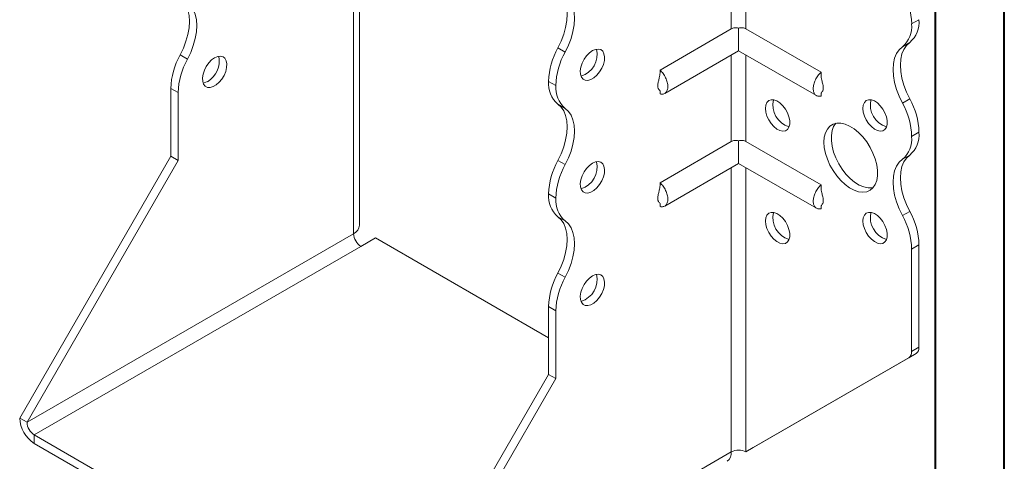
# Model space of a CAD drawing. Header units: millimetres. Extents: x 0 to 210, y 0 to 297.
# Tile 3 of 6: x 139 to 210, y 58 to 90. Entities that reach past the tile are written whole.
import ezdxf

# ---------------------------------------------------------------- set-up
doc = ezdxf.new("R2010")
doc.units = ezdxf.units.MM

msp = doc.modelspace()

# ---------------------------------------------------------------- linework, layer by layer
at = {"color": 7, "linetype": 'Continuous', "lineweight": 40}
for p, q in [((210.079, 0.215), (210.079, 297.215)), ((205.079, 5.215), (205.079, 292.215))]:
    msp.add_line(p, q, dxfattribs=at)
at = {"color": 7, "linetype": 'Continuous', "lineweight": 15}
for p, q in [((163.317, 75.312), (163.317, 95.827)), ((190.278, 95.825), (190.278, 89.549)), ((191.338, 89.549), (191.338, 95.825)), ((162.877, 74.699), (162.877, 95.215)), ((203.889, 90.217), (203.359, 89.911)), ((203.359, 89.91), (203.889, 90.217)), ((203.889, 90.217), (203.889, 90.217)), ((190.278, 89.549), (185.105, 86.563)), ((190.808, 89.604), (190.808, 87.966)), ((191.338, 89.549), (196.783, 86.406)), ((203.359, 89.911), (203.359, 89.91)), ((203.214, 88.566), (202.684, 88.26)), ((177.695, 88.178), (178.225, 87.872)), ((185.443, 84.869), (190.808, 87.966)), ((190.808, 87.966), (196.445, 84.712)), ((150.294, 87.665), (150.824, 87.358)), ((190.278, 87.66), (190.278, 81.384)), ((191.338, 81.384), (191.338, 87.66)), ((177.55, 85.44), (177.019, 85.747)), ((177.019, 85.746), (177.019, 85.747)), ((177.019, 85.746), (177.55, 85.44)), ((150.149, 84.928), (149.619, 85.234)), ((149.619, 80.314), (149.619, 85.234)), ((177.55, 85.44), (177.55, 85.44)), ((185.105, 85.057), (185.105, 84.835)), ((150.149, 80.008), (150.149, 84.928)), ((196.783, 84.894), (196.783, 84.678)), ((202.684, 84.176), (203.214, 84.483)), ((178.225, 83.789), (177.694, 84.095)), ((190.808, 81.438), (190.808, 79.801)), ((203.889, 82.052), (203.359, 81.746)), ((203.359, 81.745), (203.889, 82.051)), ((203.359, 81.746), (203.359, 81.745)), ((203.889, 82.052), (203.889, 82.051)), ((190.278, 81.384), (185.105, 78.398)), ((191.338, 81.384), (196.783, 78.241)), ((138.659, 61.331), (149.619, 80.314)), ((139.189, 61.024), (150.149, 80.008)), ((150.149, 80.008), (149.619, 80.314)), ((177.694, 80.012), (178.225, 79.706)), ((203.214, 80.401), (202.684, 80.094)), ((185.443, 76.703), (190.808, 79.801)), ((190.278, 79.495), (190.278, 58.881)), ((190.808, 79.801), (196.445, 76.546)), ((191.338, 58.881), (191.338, 79.495)), ((177.55, 77.276), (177.019, 77.582)), ((177.019, 77.581), (177.019, 77.582)), ((177.019, 77.581), (177.55, 77.275)), ((177.55, 77.275), (177.55, 77.276)), ((185.105, 76.892), (185.105, 76.67)), ((196.783, 76.729), (196.783, 76.513)), ((178.225, 75.624), (177.694, 75.93)), ((202.684, 76.011), (203.214, 76.317)), ((162.877, 74.699), (139.189, 61.024)), ((163.408, 73.781), (164.468, 74.393)), ((177.019, 67.147), (164.468, 74.393)), ((139.72, 60.106), (163.408, 73.781)), ((203.889, 73.887), (203.359, 73.581)), ((203.359, 73.581), (203.359, 66.161)), ((203.889, 73.887), (203.889, 66.468)), ((177.694, 71.847), (178.225, 71.54)), ((177.55, 69.11), (177.019, 69.417)), ((177.019, 64.496), (177.019, 69.417)), ((177.55, 64.19), (177.55, 69.11)), ((203.359, 66.161), (203.889, 66.468)), ((191.869, 59.188), (203.682, 66.01)), ((203.682, 66.01), (203.152, 65.704)), ((191.338, 58.881), (203.152, 65.704)), ((166.059, 45.513), (177.019, 64.496)), ((177.019, 64.496), (177.55, 64.19)), ((166.59, 45.207), (177.55, 64.19)), ((139.189, 61.024), (138.659, 61.331)), ((139.72, 60.106), (165.529, 45.206)), ((139.72, 60.106), (139.72, 59.494)), ((139.72, 59.494), (165.529, 44.594)), ((166.59, 45.207), (190.278, 58.881)), ((190.278, 58.881), (190.278, 58.881)), ((191.338, 58.881), (191.869, 59.188))]:
    msp.add_line(p, q, dxfattribs=at)
at = {"color": 7, "linetype": 'Continuous', "lineweight": 15, "flags": 128}
for points in [[(177.695, 88.178), (177.931, 88.668), (178.12, 89.166), (178.258, 89.663), (178.342, 90.148), (178.37, 90.609), (178.342, 91.038), (178.258, 91.426), (178.12, 91.763), (177.931, 92.044), (177.694, 92.261)], [(150.294, 91.748), (150.53, 91.531), (150.719, 91.25), (150.857, 90.913), (150.941, 90.525), (150.97, 90.096), (150.941, 89.635), (150.857, 89.15), (150.719, 88.653), (150.53, 88.155), (150.294, 87.665)], [(150.824, 87.358), (151.061, 87.848), (151.25, 88.347), (151.388, 88.844), (151.472, 89.328), (151.5, 89.79), (151.472, 90.219), (151.388, 90.607), (151.25, 90.944), (151.061, 91.224), (150.824, 91.442)], [(178.225, 87.872), (178.461, 88.362), (178.65, 88.86), (178.788, 89.357), (178.872, 89.842), (178.9, 90.303), (178.872, 90.732), (178.788, 91.12), (178.65, 91.457), (178.461, 91.737), (178.225, 91.955)], [(203.214, 88.566), (202.978, 88.349), (202.789, 88.068), (202.651, 87.731), (202.567, 87.343), (202.539, 86.914), (202.567, 86.453), (202.651, 85.968), (202.789, 85.471), (202.978, 84.973), (203.214, 84.483)], [(180.201, 87.972), (179.982, 87.813), (179.776, 87.6), (179.596, 87.346), (179.455, 87.067), (179.361, 86.781), (179.319, 86.506), (179.333, 86.258), (179.402, 86.055), (179.52, 85.907), (179.682, 85.825), (179.876, 85.814), (180.091, 85.874), (180.312, 86.002), (180.527, 86.19), (180.721, 86.425), (180.882, 86.693), (181.001, 86.978), (181.07, 87.261), (181.084, 87.524), (181.042, 87.752), (180.948, 87.929), (180.806, 88.044), (180.627, 88.091), (180.421, 88.066), (180.201, 87.972)], [(202.684, 84.176), (202.448, 84.666), (202.259, 85.165), (202.121, 85.662), (202.037, 86.146), (202.009, 86.608), (202.037, 87.037), (202.121, 87.425), (202.259, 87.762), (202.448, 88.042), (202.684, 88.26)], [(152.801, 87.459), (152.581, 87.3), (152.375, 87.087), (152.196, 86.833), (152.055, 86.554), (151.96, 86.268), (151.919, 85.993), (151.933, 85.746), (152.001, 85.542), (152.12, 85.394), (152.281, 85.312), (152.476, 85.301), (152.69, 85.361), (152.912, 85.489), (153.126, 85.677), (153.321, 85.912), (153.482, 86.181), (153.601, 86.465), (153.669, 86.748), (153.683, 87.011), (153.642, 87.239), (153.547, 87.416), (153.406, 87.531), (153.227, 87.578), (153.021, 87.554), (152.801, 87.459)], [(152.271, 85.724), (152.051, 85.629), (151.97, 85.611)], [(192.753, 83.786), (192.78, 84.024), (192.862, 84.215), (192.992, 84.346), (193.163, 84.411), (193.363, 84.404), (193.581, 84.326), (193.802, 84.183), (194.013, 83.982), (194.2, 83.737), (194.352, 83.463), (194.458, 83.177), (194.513, 82.897), (194.513, 82.642), (194.458, 82.426), (194.352, 82.263), (194.2, 82.164), (194.013, 82.135), (193.802, 82.178), (193.581, 82.289), (193.363, 82.463), (193.163, 82.687), (192.992, 82.949), (192.862, 83.231), (192.78, 83.516), (192.753, 83.786)], [(199.824, 83.787), (199.851, 84.024), (199.933, 84.215), (200.063, 84.347), (200.234, 84.412), (200.434, 84.405), (200.652, 84.327), (200.873, 84.183), (201.084, 83.983), (201.271, 83.738), (201.423, 83.464), (201.529, 83.178), (201.584, 82.898), (201.584, 82.642), (201.529, 82.426), (201.423, 82.264), (201.271, 82.165), (201.084, 82.136), (200.873, 82.178), (200.652, 82.29), (200.434, 82.463), (200.234, 82.688), (200.063, 82.95), (199.933, 83.232), (199.851, 83.517), (199.824, 83.787)], [(177.694, 80.012), (177.931, 80.502), (178.12, 81.001), (178.258, 81.498), (178.342, 81.982), (178.37, 82.444), (178.342, 82.873), (178.258, 83.26), (178.12, 83.598), (177.931, 83.878), (177.694, 84.095)], [(178.225, 79.706), (178.461, 80.196), (178.65, 80.695), (178.788, 81.191), (178.872, 81.676), (178.9, 82.138), (178.872, 82.567), (178.788, 82.954), (178.65, 83.292), (178.461, 83.572), (178.225, 83.789)], [(196.995, 81.337), (197.023, 81.7), (197.106, 82.021), (197.242, 82.289), (197.427, 82.498), (197.655, 82.642), (197.92, 82.715), (198.215, 82.716), (198.53, 82.646), (198.857, 82.505), (199.187, 82.299), (199.509, 82.033), (199.815, 81.714), (200.096, 81.352), (200.344, 80.958), (200.551, 80.542), (200.712, 80.116), (200.822, 79.694), (200.877, 79.286), (200.877, 78.905), (200.822, 78.562), (200.712, 78.266), (200.551, 78.027), (200.344, 77.85), (200.096, 77.741), (199.815, 77.704), (199.509, 77.738), (199.187, 77.844), (198.857, 78.018), (198.53, 78.256), (198.215, 78.549), (197.92, 78.891), (197.655, 79.27), (197.427, 79.677), (197.242, 80.099), (197.106, 80.525), (197.023, 80.941), (196.995, 81.337)], [(197.856, 82.704), (197.698, 82.468), (197.588, 82.173), (197.533, 81.829), (197.533, 81.448), (197.588, 81.041), (197.698, 80.618), (197.859, 80.193), (198.066, 79.777), (198.314, 79.383), (198.595, 79.021), (198.901, 78.702), (199.223, 78.436), (199.553, 78.229), (199.88, 78.089), (200.195, 78.018), (200.49, 78.02), (200.554, 78.03)], [(202.684, 76.011), (202.448, 76.501), (202.259, 77), (202.121, 77.497), (202.037, 77.981), (202.009, 78.443), (202.037, 78.872), (202.121, 79.259), (202.259, 79.597), (202.448, 79.877), (202.684, 80.094)], [(203.214, 80.401), (202.978, 80.183), (202.789, 79.903), (202.651, 79.565), (202.567, 79.178), (202.539, 78.749), (202.567, 78.287), (202.651, 77.803), (202.789, 77.306), (202.978, 76.807), (203.214, 76.317)], [(180.201, 79.806), (179.982, 79.647), (179.776, 79.434), (179.596, 79.18), (179.455, 78.902), (179.361, 78.616), (179.319, 78.34), (179.333, 78.093), (179.402, 77.889), (179.52, 77.742), (179.682, 77.66), (179.876, 77.649), (180.091, 77.709), (180.312, 77.837), (180.527, 78.024), (180.721, 78.26), (180.882, 78.528), (181.001, 78.813), (181.07, 79.095), (181.084, 79.359), (181.042, 79.586), (180.948, 79.763), (180.806, 79.879), (180.627, 79.926), (180.421, 79.901), (180.201, 79.806)], [(177.694, 71.847), (177.931, 72.337), (178.12, 72.835), (178.258, 73.332), (178.342, 73.817), (178.37, 74.278), (178.342, 74.707), (178.258, 75.095), (178.12, 75.432), (177.931, 75.713), (177.694, 75.93)], [(192.753, 75.621), (192.78, 75.858), (192.862, 76.049), (192.992, 76.181), (193.163, 76.246), (193.363, 76.239), (193.581, 76.161), (193.802, 76.017), (194.013, 75.817), (194.2, 75.572), (194.352, 75.297), (194.458, 75.012), (194.513, 74.732), (194.513, 74.476), (194.458, 74.26), (194.352, 74.098), (194.2, 73.999), (194.013, 73.97), (193.802, 74.012), (193.581, 74.124), (193.363, 74.297), (193.163, 74.522), (192.992, 74.784), (192.862, 75.066), (192.78, 75.351), (192.753, 75.621)], [(199.824, 75.621), (199.851, 75.859), (199.933, 76.05), (200.063, 76.182), (200.234, 76.246), (200.434, 76.239), (200.652, 76.162), (200.873, 76.018), (201.084, 75.817), (201.271, 75.572), (201.423, 75.298), (201.529, 75.012), (201.584, 74.733), (201.584, 74.477), (201.529, 74.261), (201.423, 74.098), (201.271, 73.999), (201.084, 73.97), (200.873, 74.013), (200.652, 74.124), (200.434, 74.298), (200.234, 74.523), (200.063, 74.784), (199.933, 75.066), (199.851, 75.351), (199.824, 75.621)], [(178.225, 71.54), (178.461, 72.03), (178.65, 72.529), (178.788, 73.026), (178.872, 73.51), (178.9, 73.972), (178.872, 74.401), (178.788, 74.789), (178.65, 75.126), (178.461, 75.407), (178.225, 75.624)], [(180.201, 71.641), (179.982, 71.482), (179.776, 71.269), (179.596, 71.015), (179.455, 70.736), (179.361, 70.45), (179.319, 70.175), (179.333, 69.928), (179.402, 69.724), (179.52, 69.576), (179.682, 69.494), (179.876, 69.483), (180.091, 69.544), (180.312, 69.671), (180.527, 69.859), (180.721, 70.094), (180.882, 70.363), (181.001, 70.647), (181.07, 70.93), (181.084, 71.193), (181.042, 71.421), (180.948, 71.598), (180.806, 71.713), (180.627, 71.76), (180.421, 71.736), (180.201, 71.641)]]:
    msp.add_lwpolyline(points, dxfattribs=at)
at = {"color": 7, "linetype": 'Continuous', "lineweight": 15}
for centre, radius, start, end in [((198.05, 89.746), 5.312, 1.78232, 29.26309), ((201.938, 90.051), 1.959, 310.67673, 4.83746), ((201.407, 89.745), 1.959, 310.67673, 4.83746), ((182.329, 85.581), 5.312, 150.73691, 178.21768), ((182.859, 85.275), 5.312, 150.73691, 178.21768), ((178.896, 87.704), 1.65, 286.69605, 13.30932), ((154.925, 85.069), 5.308, 150.73258, 178.21727), ((155.455, 84.763), 5.308, 150.73258, 178.21727), ((151.386, 87.232), 1.749, 300.39229, 11.17657), ((178.971, 85.581), 1.959, 175.16254, 229.32327), ((179.501, 85.275), 1.959, 175.16254, 229.32327), ((194.942, 84.029), 1.65, 166.69046, 253.30416), ((202.013, 84.03), 1.65, 166.69046, 253.30416), ((198.584, 81.887), 5.308, 1.78273, 29.26742), ((198.053, 81.581), 5.308, 1.78273, 29.26742), ((201.407, 81.58), 1.959, 310.67673, 4.83746), ((201.938, 81.886), 1.959, 310.67673, 4.83746), ((182.325, 77.417), 5.308, 150.73258, 178.21727), ((182.856, 77.111), 5.308, 150.73258, 178.21727), ((178.896, 79.539), 1.65, 286.69605, 13.30932), ((178.971, 77.416), 1.959, 175.16254, 229.32327), ((179.501, 77.109), 1.959, 175.16254, 229.32327), ((194.942, 75.864), 1.65, 166.69046, 253.30416), ((202.013, 75.865), 1.65, 166.69046, 253.30416), ((198.053, 73.416), 5.308, 1.78273, 29.26742), ((198.584, 73.722), 5.308, 1.78273, 29.26742), ((162.566, 75.386), 0.754, 294.37466, 354.3052), ((164.029, 74.752), 1.153, 182.60548, 237.39452), ((182.325, 69.251), 5.308, 150.73258, 178.21727), ((182.856, 68.945), 5.308, 150.73258, 178.21727), ((178.896, 71.374), 1.65, 286.69605, 13.30932), ((203.389, 66.418), 0.503, 305.69804, 5.62038), ((202.858, 66.112), 0.503, 305.69804, 5.62038), ((140.962, 61.435), 2.305, 182.60548, 237.39452), ((140.341, 61.077), 1.153, 182.60548, 237.39452), ((189.543, 58.8), 0.739, 305.01333, 6.29885), ((190.808, 57.858), 1.153, 62.60967, 117.39033)]:
    msp.add_arc(centre, radius, start, end, dxfattribs=at)
for points, knots in [([(190.808, 89.604), (190.762, 89.618), (190.713, 89.627), (190.618, 89.635), (190.571, 89.634), (190.433, 89.618), (190.349, 89.59), (190.278, 89.549)], [0, 0, 0, 0, 0.25, 0.25, 0.5, 0.5, 1, 1, 1, 1]), ([(191.338, 89.549), (191.303, 89.57), (191.264, 89.587), (191.181, 89.614), (191.137, 89.624), (191, 89.64), (190.902, 89.633), (190.808, 89.604)], [0, 0, 0, 0, 0.25, 0.25, 0.5, 0.5, 1, 1, 1, 1]), ([(185.105, 84.835), (185.145, 84.824), (185.185, 84.819), (185.262, 84.816), (185.299, 84.82), (185.368, 84.834), (185.4, 84.846), (185.46, 84.878), (185.489, 84.898), (185.539, 84.946), (185.562, 84.974), (185.601, 85.037), (185.617, 85.072), (185.644, 85.149), (185.654, 85.19), (185.667, 85.277), (185.671, 85.324), (185.671, 85.421), (185.667, 85.471), (185.654, 85.574), (185.644, 85.627), (185.604, 85.788), (185.565, 85.897), (185.463, 86.111), (185.403, 86.212), (185.299, 86.356), (185.262, 86.401), (185.185, 86.487), (185.145, 86.526), (185.105, 86.563)], [0, 0, 0, 0, 0.0625, 0.0625, 0.125, 0.125, 0.1875, 0.1875, 0.25, 0.25, 0.3125, 0.3125, 0.375, 0.375, 0.4375, 0.4375, 0.5, 0.5, 0.5625, 0.5625, 0.625, 0.625, 0.75, 0.75, 0.875, 0.875, 0.9375, 0.9375, 1, 1, 1, 1]), ([(185.105, 86.359), (185.092, 86.242), (185.069, 86.043), (184.999, 85.804), (184.959, 85.625), (184.936, 85.473), (184.941, 85.342), (184.965, 85.254), (185.003, 85.173), (185.07, 85.11), (185.093, 85.064), (185.105, 85.039)], [0, 0, 0, 0, 0.183845, 0.312711, 0.387766, 0.468607, 0.561014, 0.614242, 0.675479, 0.825899, 1, 1, 1, 1]), ([(196.783, 86.406), (196.743, 86.369), (196.703, 86.33), (196.627, 86.244), (196.59, 86.199), (196.521, 86.104), (196.489, 86.055), (196.428, 85.953), (196.4, 85.9), (196.349, 85.794), (196.327, 85.741), (196.288, 85.633), (196.271, 85.578), (196.244, 85.471), (196.234, 85.418), (196.221, 85.315), (196.217, 85.264), (196.217, 85.119), (196.231, 85.031), (196.284, 84.877), (196.323, 84.814), (196.425, 84.717), (196.485, 84.685), (196.59, 84.662), (196.626, 84.659), (196.703, 84.662), (196.743, 84.667), (196.783, 84.678)], [0, 0, 0, 0, 0.0625, 0.0625, 0.125, 0.125, 0.1875, 0.1875, 0.25, 0.25, 0.3125, 0.3125, 0.375, 0.375, 0.4375, 0.4375, 0.5, 0.5, 0.625, 0.625, 0.75, 0.75, 0.875, 0.875, 0.9375, 0.9375, 1, 1, 1, 1]), ([(196.788, 84.884), (196.791, 84.884), (196.797, 84.885), (196.846, 84.945), (196.907, 85.049), (196.948, 85.178), (196.951, 85.349), (196.908, 85.575), (196.824, 85.857), (196.798, 86.08), (196.783, 86.202)], [0, 0, 0, 0, 0.0827188, 0.2051315, 0.3293385, 0.4347802, 0.5265606, 0.6365233, 0.8016854, 1, 1, 1, 1]), ([(190.808, 81.438), (190.762, 81.453), (190.713, 81.462), (190.618, 81.47), (190.571, 81.469), (190.433, 81.453), (190.349, 81.425), (190.278, 81.384)], [0, 0, 0, 0, 0.25, 0.25, 0.5, 0.5, 1, 1, 1, 1]), ([(191.338, 81.384), (191.303, 81.404), (191.264, 81.422), (191.181, 81.449), (191.137, 81.458), (191, 81.474), (190.902, 81.467), (190.808, 81.438)], [0, 0, 0, 0, 0.25, 0.25, 0.5, 0.5, 1, 1, 1, 1]), ([(185.105, 78.194), (185.092, 78.077), (185.069, 77.878), (184.999, 77.638), (184.959, 77.46), (184.936, 77.308), (184.941, 77.177), (184.965, 77.088), (185.003, 77.008), (185.07, 76.944), (185.093, 76.898), (185.105, 76.873)], [0, 0, 0, 0, 0.183845, 0.312711, 0.387766, 0.468607, 0.561014, 0.614242, 0.675479, 0.825899, 1, 1, 1, 1]), ([(185.105, 76.67), (185.145, 76.659), (185.185, 76.654), (185.262, 76.651), (185.299, 76.654), (185.368, 76.669), (185.4, 76.681), (185.46, 76.712), (185.489, 76.733), (185.539, 76.781), (185.562, 76.809), (185.601, 76.872), (185.617, 76.907), (185.644, 76.983), (185.654, 77.024), (185.667, 77.112), (185.671, 77.159), (185.671, 77.256), (185.667, 77.306), (185.654, 77.408), (185.644, 77.462), (185.604, 77.623), (185.565, 77.732), (185.463, 77.945), (185.403, 78.047), (185.299, 78.19), (185.262, 78.236), (185.185, 78.321), (185.145, 78.361), (185.105, 78.398)], [0, 0, 0, 0, 0.0625, 0.0625, 0.125, 0.125, 0.1875, 0.1875, 0.25, 0.25, 0.3125, 0.3125, 0.375, 0.375, 0.4375, 0.4375, 0.5, 0.5, 0.5625, 0.5625, 0.625, 0.625, 0.75, 0.75, 0.875, 0.875, 0.9375, 0.9375, 1, 1, 1, 1]), ([(196.783, 78.241), (196.743, 78.204), (196.703, 78.164), (196.627, 78.079), (196.59, 78.033), (196.521, 77.939), (196.489, 77.89), (196.428, 77.788), (196.4, 77.735), (196.349, 77.629), (196.327, 77.575), (196.288, 77.467), (196.271, 77.413), (196.244, 77.305), (196.234, 77.253), (196.221, 77.15), (196.217, 77.099), (196.217, 76.953), (196.231, 76.865), (196.284, 76.712), (196.323, 76.648), (196.425, 76.551), (196.485, 76.519), (196.59, 76.497), (196.626, 76.494), (196.703, 76.496), (196.743, 76.502), (196.783, 76.513)], [0, 0, 0, 0, 0.0625, 0.0625, 0.125, 0.125, 0.1875, 0.1875, 0.25, 0.25, 0.3125, 0.3125, 0.375, 0.375, 0.4375, 0.4375, 0.5, 0.5, 0.625, 0.625, 0.75, 0.75, 0.875, 0.875, 0.9375, 0.9375, 1, 1, 1, 1]), ([(196.788, 76.719), (196.791, 76.719), (196.797, 76.719), (196.846, 76.779), (196.907, 76.884), (196.948, 77.012), (196.951, 77.184), (196.908, 77.409), (196.824, 77.691), (196.798, 77.915), (196.783, 78.037)], [0, 0, 0, 0, 0.082719, 0.205131, 0.329338, 0.43478, 0.526561, 0.636523, 0.801685, 1, 1, 1, 1])]:
    msp.add_open_spline(points, degree=3, knots=knots, dxfattribs=at)
for points in [[(185.105, 86.563), (185.105, 86.495), (185.105, 86.427), (185.105, 86.359)], [(196.783, 86.406), (196.783, 86.338), (196.783, 86.27), (196.783, 86.202)], [(185.105, 78.398), (185.105, 78.33), (185.105, 78.262), (185.105, 78.194)], [(196.783, 78.241), (196.783, 78.173), (196.783, 78.105), (196.783, 78.037)]]:
    msp.add_open_spline(points, degree=3, dxfattribs=at)

doc.saveas('drawing.dxf')
